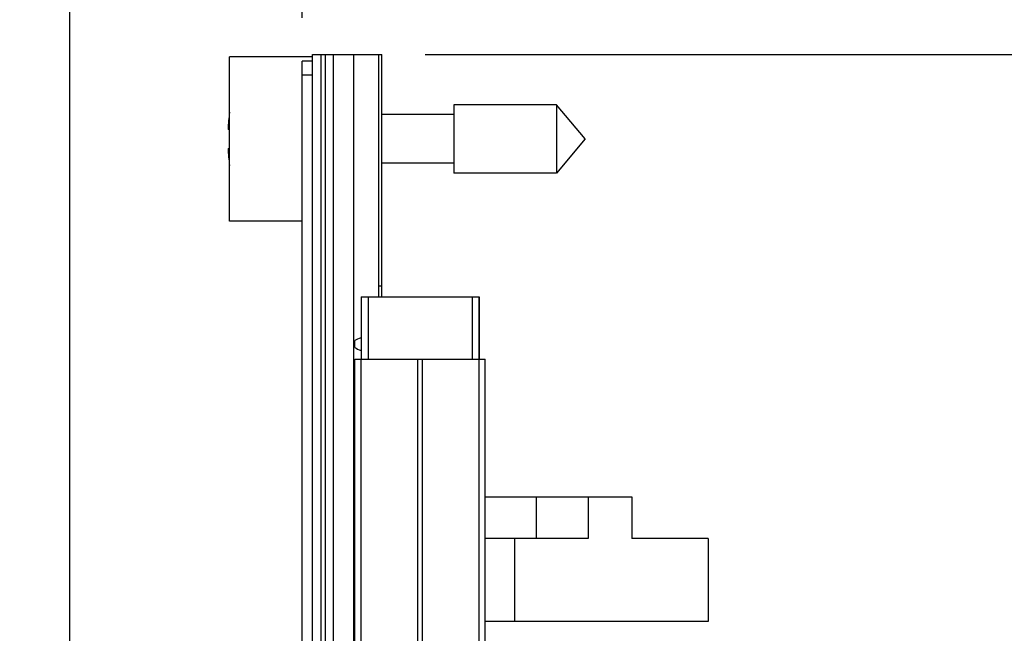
# Model space of a CAD drawing. Header units: inches. Extents: x 0.2 to 16.8, y 0.2 to 10.8.
# Tile 27 of 29: x 10.3 to 11.7, y 7.5 to 8.4. Entities that reach past the tile are written whole.
import ezdxf

# ---------------------------------------------------------------- set-up
doc = ezdxf.new("R2010")
doc.units = ezdxf.units.IN
doc.header["$LTSCALE"] = 0.935
doc.header["$MEASUREMENT"] = 0
doc.layers.get('0').update_dxf_attribs({"linetype": 'CONTINUOUS'})
doc.layers.add('DIMENSIONS', color=7, linetype='CONTINUOUS')
doc.styles.get("Standard").update_dxf_attribs({"font": 'txt', "width": 0.8})
doc.dimstyles.new('DIMSTYLE_1', dxfattribs={"dimtxt": 0.125, "dimasz": 0.18, "dimexe": 0.125, "dimexo": 0.0625, "dimgap": 0.03125, "dimtad": 0, "dimtih": 1, "dimtoh": 1, "dimzin": 4, "dimdsep": 46, "dimtxsty": 'STANDARD', "dimblk": '_FILLED', "dimblk1": '_FILLED', "dimblk2": '_FILLED', "dimcen": 0.09, "dimadec": 0, "dimazin": 0, "dimtp": 0.01, "dimtm": 0.01, "dimtfac": 1, "dimtofl": 0, "dimtmove": 0, "dimatfit": 3, "dimldrblk": '_FILLED', "dimfxl": 1, "dimtolj": 1, "dimtzin": 4, "dimarcsym": 0})
doc.dimstyles.new('DIMSTYLE_2', dxfattribs={"dimtxt": 0.125, "dimasz": 0.18, "dimexe": 0.125, "dimexo": 0.0625, "dimgap": 0.0625, "dimtad": 0, "dimtih": 1, "dimtoh": 1, "dimzin": 4, "dimdsep": 46, "dimtxsty": 'STANDARD', "dimblk": '_FILLED', "dimblk1": '_FILLED', "dimblk2": '_FILLED', "dimcen": 0.09, "dimadec": 0, "dimazin": 0, "dimtp": 0.01, "dimtm": 0.01, "dimtfac": 1, "dimtofl": 0, "dimtmove": 0, "dimatfit": 3, "dimldrblk": '_FILLED', "dimfxl": 1, "dimtolj": 1, "dimtzin": 4, "dimarcsym": 0})

# ---------------------------------------------------------------- blocks, each defined once
blk = doc.blocks.new('_FILLED')
at = {"color": 0, "linetype": 'BYBLOCK'}
blk.add_solid([(0, 0), (-1, 0.1736), (-1, -0.1736)], dxfattribs=at)
blk = doc.blocks.new('*D12')
at = {"layer": 'DIMENSIONS', "color": 2, "linetype": 'CONTINUOUS'}
for p, q in [((10.8549, 8.3609), (13.036, 8.36)), ((12.911, 8.3601), (12.9101, 5.9526)), ((12.909, 3.2952), (12.9099, 5.5151)), ((10.8529, 3.296), (13.034, 3.2951))]:
    blk.add_line(p, q, dxfattribs=at)
at = {"layer": 'DIMENSIONS', "color": 2, "linetype": 'CONTINUOUS', "xscale": 0.18, "yscale": 0.18, "zscale": 0.18}
for p, rotation in [((12.911, 8.3601), 89.9773754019), ((12.909, 3.2952), 269.9773754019)]:
    blk.add_blockref('_FILLED', p, dxfattribs=dict(at, rotation=rotation))
at = {"layer": 'DIMENSIONS', "color": 2, "linetype": 'CONTINUOUS', "insert": (12.76, 5.8901), "char_height": 0.125, "width": 0.7, "attachment_point": 2, "line_spacing_factor": 0.9}
blk.add_mtext('5.06\\P[128.6]', dxfattribs=at)
blk = doc.blocks.new('*D13')
at = {"layer": 'DIMENSIONS', "color": 2, "linetype": 'CONTINUOUS'}
blk.add_line((10.7924, 8.4234), (10.7924, 9.0484), dxfattribs=at)
at = {"layer": 'DIMENSIONS', "color": 2, "linetype": 'CONTINUOUS', "insert": (10.7299, 9.1109), "char_height": 0.125, "width": 0.725, "attachment_point": 1, "rotation": 90, "line_spacing_factor": 0.9}
blk.add_mtext('.00{\\Ftxt.shx;\\W1.000000;\\H0.125000; }[0]', dxfattribs=at)
blk = doc.blocks.new('*D14')
at = {"layer": 'DIMENSIONS', "color": 2, "linetype": 'CONTINUOUS'}
blk.add_line((10.3424, 7.3584), (10.3424, 9.0484), dxfattribs=at)
at = {"layer": 'DIMENSIONS', "color": 2, "linetype": 'CONTINUOUS', "insert": (10.2799, 9.1109), "char_height": 0.125, "width": 1.025, "attachment_point": 1, "rotation": 90, "line_spacing_factor": 0.9}
blk.add_mtext('.45{\\Ftxt.shx;\\W1.000000;\\H0.125000; }[11.4]', dxfattribs=at)
blk = doc.blocks.new('*D15')
at = {"layer": 'DIMENSIONS', "color": 2, "linetype": 'CONTINUOUS'}
for p, q in [((10.5929, 8.8318), (10.5929, 8.9802)), ((10.6774, 8.6235), (10.5929, 8.8318)), ((10.6774, 8.4134), (10.6774, 8.6235))]:
    blk.add_line(p, q, dxfattribs=at)
at = {"layer": 'DIMENSIONS', "color": 2, "linetype": 'CONTINUOUS', "insert": (10.5304, 9.0427), "char_height": 0.125, "width": 0.925, "attachment_point": 1, "rotation": 90, "line_spacing_factor": 0.9}
blk.add_mtext('.12{\\Ftxt.shx;\\W1.000000;\\H0.125000; }[2.9]', dxfattribs=at)

msp = doc.modelspace()

# ---------------------------------------------------------------- linework, layer by layer
at = {"color": 7, "linetype": 'CONTINUOUS'}
for p, q in [((10.5724, 8.1204), (10.5724, 8.3574)), ((10.6924, 8.3574), (10.5724, 8.3574)), ((10.6774, 4.2409), (10.6774, 8.3509)), ((10.6924, 8.3509), (10.6774, 8.3509)), ((10.6924, 3.9179), (10.6924, 8.3609)), ((10.6924, 8.3609), (10.7924, 8.3609)), ((10.7044, 8.3609), (10.7044, 3.9179)), ((10.7104, 8.3609), (10.7104, 3.9179)), ((10.7224, 3.9179), (10.7224, 8.3609)), ((10.7516, 3.9179), (10.7516, 8.3609)), ((10.7874, 8.3609), (10.7874, 8.0109)), ((10.7924, 8.0109), (10.7924, 8.3609)), ((10.6924, 8.3309), (10.6774, 8.3309)), ((10.8961, 8.2881), (10.8961, 8.1897)), ((11.0442, 8.2881), (10.8961, 8.2881)), ((11.0442, 8.2881), (11.0442, 8.1897)), ((11.0855, 8.2389), (11.0442, 8.2881)), ((10.8961, 8.274), (10.7924, 8.274)), ((10.5724, 8.2527), (10.5704, 8.2527)), ((11.0855, 8.2389), (11.0442, 8.1897)), ((10.5704, 8.2252), (10.5724, 8.2252)), ((10.8961, 8.2039), (10.7924, 8.2039)), ((11.0442, 8.1897), (10.8961, 8.1897)), ((10.6774, 8.1204), (10.5724, 8.1204)), ((10.7924, 8.0264), (10.7874, 8.0264)), ((10.7624, 8.0109), (10.7624, 7.9209)), ((10.7624, 8.0109), (10.9324, 8.0109)), ((10.7724, 8.0109), (10.7724, 7.9209)), ((10.9224, 8.0109), (10.9224, 7.9209)), ((10.9324, 8.0109), (10.9324, 7.9209)), ((10.9324, 8.0109), (10.9325, 8.0109)), ((10.9325, 7.9209), (10.9325, 8.0109)), ((10.7534, 7.9378), (10.7534, 7.948)), ((10.7534, 3.9209), (10.7534, 7.9209)), ((10.7534, 7.9209), (10.9414, 7.9209)), ((10.7624, 3.9209), (10.7624, 7.9209)), ((10.8443, 3.9209), (10.8443, 7.9209)), ((10.8506, 3.9209), (10.8506, 7.9209)), ((10.9325, 3.9209), (10.9325, 7.9209)), ((10.9414, 3.9209), (10.9414, 7.9209)), ((10.9414, 7.7224), (11.1529, 7.7224)), ((11.0146, 7.7224), (11.0146, 7.6624)), ((11.0899, 7.7224), (11.0899, 7.6624)), ((11.1529, 7.7224), (11.1529, 7.6624)), ((11.0899, 7.6624), (10.9414, 7.6624)), ((10.9836, 7.6624), (10.9836, 7.5424)), ((11.2629, 7.6624), (11.1529, 7.6624)), ((11.2629, 7.6624), (11.2629, 7.5424)), ((11.2629, 7.5424), (10.9414, 7.5424))]:
    msp.add_line(p, q, dxfattribs=at)
for start, end in [(172.9405, 177.4743), (182.5257, 187.0595)]:
    msp.add_arc((10.8828, 8.2389), 0.3127, start, end, dxfattribs=at)
for start_param, end_param in [(2.668805, 2.883623), (-2.883623, -2.668805)]:
    msp.add_ellipse((10.867, 7.9429), major_axis=(0.1175, 0), ratio=0.170265, start_param=start_param, end_param=end_param, dxfattribs=at)

# ---------------------------------------------------------------- dimensions: what is measured, and where the dimension line sits
at = {"layer": 'DIMENSIONS', "color": 2, "linetype": 'CONTINUOUS'}
for feature_location, offset, dtype, origin, picture, middle in [((10.3424, 7.3584), (0, 1.69), 1, (10.7924, 7.2959), '*D14', (10.3424, 9.6234)), ((10.6774, 8.4134), (-0.0846, 0.5668), 0, (10.7924, 8.3509), '*D15', (10.5929, 9.5052)), ((10.7924404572, 8.4234353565), (0, 0.625), 1, (10.7924404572, 8.3609353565), '*D13', (10.7924404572, 9.4734353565))]:
    dim = msp.add_ordinate_dim(feature_location=feature_location, offset=offset, dtype=dtype, origin=origin, dimstyle='DIMSTYLE_1', dxfattribs=at)
    dim.commit()
    dim.dimension.update_dxf_attribs({"geometry": picture, "text_midpoint": middle})
dim = msp.add_linear_dim(base=(12.909, 3.2952), p1=(10.7924, 8.3609), p2=(10.7904, 3.296), angle=269.9774, dimstyle='DIMSTYLE_2', dxfattribs=at)
dim.commit()
dim.dimension.update_dxf_attribs({"geometry": '*D12', "text_midpoint": (12.91, 5.7339), "dimtype": 160})

doc.saveas('drawing.dxf')
